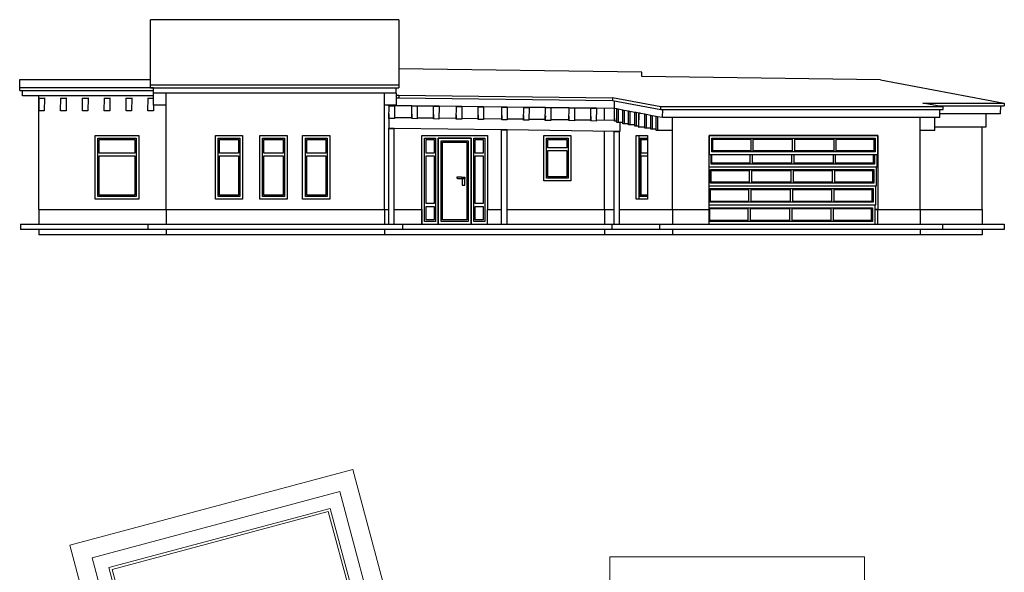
# Model space of a CAD drawing. Header units: millimetres. Extents: x 0 to 1189, y 0 to 841.
# Tile 9 of 13: x 433 to 777, y 439 to 632. Entities that reach past the tile are written whole.
import ezdxf

# ---------------------------------------------------------------- set-up
doc = ezdxf.new("R2010")
doc.units = ezdxf.units.MM
doc.layers.add('Dessus', color=7, linetype='Continuous')

msp = doc.modelspace()

# ---------------------------------------------------------------- linework, layer by layer
at = {"color": 250, "linetype": 'Continuous', "lineweight": 30, "true_color": 0x36383d}
for p, q in [((565.23, 632.48), (478.55, 632.48)), ((478.55, 609.63), (478.55, 632.48)), ((565.23, 632.48), (565.23, 609.63)), ((649.98, 614.19), (565.23, 615.26)), ((649.98, 612.6), (649.98, 614.19)), ((733.37, 611.5), (649.98, 612.6)), ((432.83, 608.68), (432.83, 611.53)), ((432.83, 611.53), (478.55, 611.53)), ((479.5, 608.68), (432.83, 608.68)), ((432.83, 607.73), (432.83, 608.68)), ((565.23, 609.63), (478.55, 609.63)), ((478.55, 608.68), (478.55, 609.63)), ((478.55, 608.68), (565.23, 608.68)), ((479.5, 606.77), (479.5, 608.68)), ((564.27, 606.77), (564.27, 608.68)), ((565.23, 609.63), (565.23, 608.68)), ((733.37, 611.5), (776.49, 603.35)), ((432.83, 607.73), (479.5, 607.73)), ((433.78, 605.85), (433.78, 607.73)), ((479.5, 605.85), (433.78, 605.85)), ((564.27, 606.77), (479.5, 606.77)), ((564.27, 606.15), (565.19, 606.14)), ((564.27, 605.2), (565.18, 605.19)), ((565.19, 606.14), (565.18, 605.19)), ((565.18, 605.19), (639.73, 604.25)), ((565.19, 606.14), (639.74, 605.2)), ((639.74, 605.2), (639.73, 604.25)), ((656.61, 602.01), (639.74, 605.2)), ((561.62, 602.43), (561.62, 602.66)), ((561.62, 602.43), (561.62, 602.66)), ((561.79, 602.43), (561.62, 602.43)), ((563.69, 602.4), (561.79, 602.43)), ((569.73, 602.33), (563.69, 602.4)), ((571.63, 602.3), (569.73, 602.33)), ((577.34, 602.23), (571.63, 602.3)), ((579.25, 602.21), (577.34, 602.23)), ((585.28, 602.13), (579.25, 602.21)), ((587.19, 602.11), (585.28, 602.13)), ((592.9, 602.03), (587.19, 602.11)), ((594.8, 602.01), (592.9, 602.03)), ((601.15, 601.93), (594.8, 602.01)), ((603.06, 601.91), (601.15, 601.93)), ((608.77, 601.83), (603.06, 601.91)), ((610.68, 601.81), (608.77, 601.83)), ((616.39, 601.74), (610.68, 601.81)), ((618.3, 601.71), (616.39, 601.74)), ((624.65, 601.63), (618.3, 601.71)), ((626.55, 601.61), (624.65, 601.63)), ((632.26, 601.54), (626.55, 601.61)), ((639.73, 604.25), (656.61, 601.06)), ((640.43, 601.43), (640.46, 604.11)), ((656.61, 601.06), (656.61, 602.01)), ((755.19, 602.01), (656.61, 602.01)), ((748.11, 603.35), (776.49, 603.35)), ((755.19, 602.01), (748.11, 603.35)), ((753.12, 602.4), (776.47, 602.4)), ((755.19, 601.06), (755.19, 602.01)), ((775.27, 599.59), (775.31, 602.4)), ((776.49, 603.35), (776.47, 602.4)), ((634.17, 601.51), (632.26, 601.54)), ((640.43, 601.43), (634.17, 601.51)), ((641.24, 601.28), (640.43, 601.43)), ((641.73, 601.19), (641.24, 601.28)), ((643.37, 600.88), (641.73, 601.19)), ((643.86, 600.78), (643.37, 600.88)), ((645.34, 600.5), (643.86, 600.78)), ((645.83, 600.41), (645.34, 600.5)), ((647.55, 600.09), (645.83, 600.41)), ((648.05, 599.99), (647.55, 600.09)), ((649.11, 599.79), (648.05, 599.99)), ((651.08, 599.42), (649.6, 599.7)), ((651.58, 599.32), (651.08, 599.42)), ((653.18, 599.02), (651.58, 599.32)), ((653.67, 598.93), (653.18, 599.02)), ((655.02, 598.67), (653.67, 598.93)), ((655.52, 598.58), (655.02, 598.67)), ((657.28, 598.25), (655.52, 598.58)), ((656.61, 601.06), (755.19, 601.06)), ((657.28, 598.25), (657.31, 601.06)), ((754.03, 598.25), (657.28, 598.25)), ((754.03, 598.25), (754.06, 601.06)), ((775.27, 599.59), (754.04, 599.59))]:
    msp.add_line(p, q, dxfattribs=at)
at = {"color": 252, "linetype": 'Continuous', "lineweight": 30, "true_color": 0x8d8d8d}
for p, q in [((439.48, 600.64), (439.54, 605.09)), ((439.54, 605.18), (439.54, 605.09)), ((439.54, 605.09), (441.45, 605.07)), ((441.45, 605.07), (441.39, 600.62)), ((441.45, 605.16), (441.45, 605.07)), ((447.1, 600.64), (447.16, 605.09)), ((447.16, 605.18), (447.16, 605.09)), ((447.16, 605.09), (449.07, 605.07)), ((449.07, 605.07), (449.01, 600.62)), ((449.07, 605.16), (449.07, 605.07)), ((454.72, 600.64), (454.78, 605.09)), ((454.78, 605.18), (454.78, 605.09)), ((454.78, 605.09), (456.69, 605.07)), ((456.69, 605.07), (456.63, 600.62)), ((456.69, 605.16), (456.69, 605.07)), ((462.34, 600.64), (462.4, 605.09)), ((462.4, 605.18), (462.4, 605.09)), ((462.4, 605.09), (464.31, 605.07)), ((464.31, 605.07), (464.25, 600.62)), ((464.31, 605.16), (464.31, 605.07)), ((469.96, 600.64), (470.02, 605.09)), ((470.02, 605.18), (470.02, 605.09)), ((470.02, 605.09), (471.93, 605.07)), ((471.93, 605.07), (471.87, 600.62)), ((471.93, 605.16), (471.93, 605.07)), ((477.58, 600.64), (477.64, 605.09)), ((477.64, 605.18), (477.64, 605.09)), ((477.64, 605.09), (479.5, 605.07)), ((479.5, 602.66), (479.5, 606.77)), ((564.27, 606.77), (564.27, 602.66)), ((439.49, 604.22), (439.48, 600.64)), ((439.5, 604.92), (439.49, 604.22)), ((479.51, 602.66), (479.49, 600.62)), ((483.95, 602.66), (479.5, 602.66)), ((564.27, 602.66), (560.15, 602.66)), ((561.73, 597.99), (561.79, 602.43)), ((561.79, 602.43), (563.69, 602.4)), ((563.69, 602.4), (563.64, 597.96)), ((569.67, 597.89), (569.73, 602.33)), ((569.73, 602.33), (571.63, 602.3)), ((571.63, 602.3), (571.57, 597.86)), ((577.29, 597.79), (577.34, 602.23)), ((577.34, 602.23), (579.25, 602.21)), ((579.25, 602.21), (579.19, 597.77)), ((585.22, 597.69), (585.28, 602.13)), ((585.28, 602.13), (587.19, 602.11)), ((587.19, 602.11), (587.13, 597.67)), ((592.84, 597.59), (592.9, 602.03)), ((592.9, 602.03), (594.8, 602.01)), ((594.8, 602.01), (594.75, 597.57)), ((601.1, 597.49), (601.15, 601.93)), ((601.15, 601.93), (603.06, 601.91)), ((603.06, 601.91), (603, 597.47)), ((608.72, 597.39), (608.77, 601.83)), ((608.77, 601.83), (610.68, 601.81)), ((610.68, 601.81), (610.62, 597.37)), ((616.33, 597.3), (616.39, 601.74)), ((616.39, 601.74), (618.3, 601.71)), ((618.3, 601.71), (618.24, 597.27)), ((624.59, 597.19), (624.65, 601.63)), ((624.65, 601.63), (626.55, 601.61)), ((626.55, 601.61), (626.5, 597.17)), ((441.39, 600.62), (439.48, 600.64)), ((447.1, 600.73), (447.1, 600.64)), ((449.01, 600.62), (447.1, 600.64)), ((454.72, 600.73), (454.72, 600.64)), ((456.63, 600.62), (454.72, 600.64)), ((462.34, 600.73), (462.34, 600.64)), ((464.25, 600.62), (462.34, 600.64)), ((469.96, 600.73), (469.96, 600.64)), ((471.87, 600.62), (469.96, 600.64)), ((477.58, 600.73), (477.58, 600.64)), ((479.49, 600.62), (477.58, 600.64)), ((561.73, 598.35), (561.68, 594.54)), ((561.73, 598.26), (561.68, 594.45)), ((561.73, 599.54), (561.73, 598.35)), ((561.73, 598.26), (561.73, 597.99)), ((563.64, 598.32), (569.67, 598.25)), ((569.67, 598.16), (563.64, 598.23)), ((569.67, 599.44), (569.67, 598.25)), ((569.67, 598.25), (569.67, 598.16)), ((569.67, 598.16), (569.67, 597.89)), ((571.58, 598.22), (577.29, 598.15)), ((577.29, 598.06), (571.58, 598.13)), ((577.29, 599.34), (577.29, 598.15)), ((577.29, 598.15), (577.29, 598.06)), ((579.2, 598.13), (585.22, 598.05)), ((585.23, 599.24), (585.22, 598.05)), ((592.84, 599.14), (592.84, 597.95)), ((601.1, 599.04), (601.1, 597.85)), ((608.72, 598.94), (608.72, 597.75)), ((616.34, 598.85), (616.33, 597.66)), ((624.59, 598.74), (624.59, 597.55)), ((632.21, 597.1), (632.26, 601.54)), ((632.21, 598.65), (632.21, 597.46)), ((632.26, 601.54), (634.17, 601.51)), ((634.17, 601.51), (634.11, 597.07)), ((640.46, 596.99), (640.52, 601.42)), ((641.24, 596.51), (641.24, 601.28)), ((641.24, 601.28), (641.73, 601.28)), ((641.73, 601.28), (641.73, 601.19)), ((641.73, 601.19), (641.73, 596.51)), ((643.37, 596.09), (643.37, 600.88)), ((643.37, 600.88), (643.86, 600.88)), ((643.86, 600.88), (643.86, 600.78)), ((643.86, 600.78), (643.86, 596.09)), ((645.34, 595.71), (645.34, 600.5)), ((645.34, 600.5), (645.83, 600.5)), ((645.83, 600.5), (645.83, 600.41)), ((645.83, 600.41), (645.83, 595.71)), ((647.55, 595.27), (647.55, 600.09)), ((647.55, 600.09), (648.05, 600.09)), ((648.05, 600.09), (648.05, 599.99)), ((648.05, 599.99), (648.05, 595.27)), ((648.97, 599.79), (648.91, 594.97)), ((648.92, 594.97), (648.98, 599.79)), ((648.98, 599.79), (648.97, 599.79)), ((649.6, 599.79), (648.98, 599.79)), ((651.08, 594.58), (651.08, 599.42)), ((651.08, 599.42), (651.58, 599.42)), ((651.58, 599.42), (651.58, 599.32)), ((651.58, 599.32), (651.58, 594.58)), ((653.18, 599.02), (653.67, 599.02)), ((653.18, 594.17), (653.18, 599.02)), ((653.67, 599.02), (653.67, 598.93)), ((653.67, 598.93), (653.67, 594.17)), ((655.02, 593.79), (655.02, 598.67)), ((655.02, 598.67), (655.52, 598.67)), ((655.52, 598.67), (655.52, 598.58)), ((655.52, 598.58), (655.52, 593.79)), ((752.26, 593.79), (752.26, 598.25)), ((770.13, 599.59), (770.13, 594.97)), ((563.64, 597.96), (561.73, 597.99)), ((571.57, 597.86), (569.67, 597.89)), ((577.29, 598.06), (577.29, 597.79)), ((579.19, 597.77), (577.29, 597.79)), ((585.22, 597.96), (579.2, 598.04)), ((585.22, 598.05), (585.22, 597.96)), ((585.22, 597.96), (585.22, 597.69)), ((587.13, 597.67), (585.22, 597.69)), ((587.13, 598.03), (592.84, 597.95)), ((592.84, 597.86), (587.13, 597.94)), ((592.84, 597.95), (592.84, 597.86)), ((592.84, 597.86), (592.84, 597.59)), ((594.75, 597.57), (592.84, 597.59)), ((594.75, 597.93), (601.1, 597.85)), ((601.1, 597.76), (594.75, 597.84)), ((601.1, 597.85), (601.1, 597.76)), ((601.1, 597.76), (601.1, 597.49)), ((603, 597.47), (601.1, 597.49)), ((608.72, 597.66), (603, 597.74)), ((603.01, 597.83), (608.72, 597.75)), ((608.72, 597.75), (608.72, 597.66)), ((608.72, 597.66), (608.72, 597.39)), ((610.62, 597.37), (608.72, 597.39)), ((610.62, 597.73), (616.33, 597.66)), ((616.33, 597.57), (610.62, 597.64)), ((616.33, 597.66), (616.33, 597.57)), ((616.33, 597.57), (616.33, 597.3)), ((618.24, 597.27), (616.33, 597.3)), ((618.24, 597.63), (624.59, 597.55)), ((624.59, 597.46), (618.24, 597.54)), ((624.59, 597.55), (624.59, 597.46)), ((624.59, 597.46), (624.59, 597.19)), ((626.5, 597.17), (624.59, 597.19)), ((626.5, 597.53), (632.21, 597.46)), ((632.21, 597.37), (626.5, 597.44)), ((632.21, 597.46), (632.21, 597.37)), ((632.21, 597.37), (632.21, 597.1)), ((634.11, 597.07), (632.21, 597.1)), ((640.46, 597.26), (634.11, 597.34)), ((634.12, 597.43), (640.46, 597.35)), ((640.46, 597.93), (640.46, 597.35)), ((640.46, 597.35), (640.46, 597.26)), ((640.46, 597.26), (640.46, 596.99)), ((641.24, 596.98), (640.46, 596.99)), ((641.73, 596.51), (641.24, 596.51)), ((643.37, 596.51), (641.73, 596.51)), ((642.36, 596.51), (642.32, 593.43)), ((643.86, 596.09), (643.37, 596.09)), ((645.34, 596.09), (643.86, 596.09)), ((645.83, 595.71), (645.34, 595.71)), ((647.55, 595.71), (645.83, 595.71)), ((648.05, 595.27), (647.55, 595.27)), ((648.92, 595.27), (648.05, 595.27)), ((648.91, 594.97), (648.92, 594.97)), ((651.08, 594.97), (648.92, 594.97)), ((770.13, 594.97), (752.26, 594.97)), ((561.68, 594.53), (561.68, 594.54)), ((561.68, 594.45), (561.68, 594.53)), ((561.68, 594.53), (561.68, 594.44)), ((561.68, 594.53), (561.68, 594.53)), ((563.59, 594.43), (561.68, 594.45)), ((561.68, 594.44), (563.59, 594.42)), ((561.68, 561.05), (561.68, 594.44)), ((601.05, 593.95), (563.59, 594.43)), ((563.59, 594.42), (563.59, 594.43)), ((563.59, 561.05), (563.59, 594.42)), ((602.96, 593.93), (601.05, 593.95)), ((601.05, 593.95), (602.96, 593.92)), ((601.05, 593.95), (601.05, 593.95)), ((601.05, 561.05), (601.05, 593.95)), ((640.38, 593.46), (602.96, 593.93)), ((602.96, 593.92), (602.96, 593.93)), ((602.96, 561.05), (602.96, 593.92)), ((642.28, 593.43), (640.38, 593.46)), ((640.38, 593.46), (640.38, 593.45)), ((640.38, 593.45), (642.28, 593.42)), ((640.38, 561.05), (640.38, 593.45)), ((642.32, 593.43), (642.28, 593.43)), ((642.28, 593.42), (642.28, 593.43)), ((642.28, 561.05), (642.28, 593.42)), ((651.58, 594.58), (651.08, 594.58)), ((653.18, 594.58), (651.58, 594.58)), ((653.67, 594.17), (653.18, 594.17)), ((655.02, 594.17), (653.67, 594.17)), ((655.52, 593.79), (655.02, 593.79)), ((660.56, 593.79), (655.52, 593.79)), ((752.26, 593.79), (747.19, 593.79))]:
    msp.add_line(p, q, dxfattribs=at)
at = {"color": 9, "linetype": 'Continuous', "lineweight": 30, "true_color": 0xcdc7c7}
for p, q in [((439.5, 601.63), (439.5, 605.85)), ((483.95, 566.13), (483.95, 606.77)), ((560.15, 566.13), (560.15, 606.77)), ((439.5, 566.13), (439.5, 600.64)), ((637, 597.4), (637, 601.48)), ((660.71, 566.13), (660.71, 598.25)), ((747.19, 566.13), (747.19, 598.25)), ((768.79, 566.13), (768.79, 594.97)), ((459.18, 592.01), (474.42, 592.01)), ((459.18, 569.78), (459.18, 592.01)), ((474.42, 592.01), (474.42, 569.78)), ((501.13, 592.01), (510.65, 592.01)), ((501.13, 569.78), (501.13, 592.01)), ((510.65, 592.01), (510.65, 569.78)), ((516.68, 592.01), (526.21, 592.01)), ((516.68, 569.78), (516.68, 592.01)), ((526.21, 592.01), (526.21, 569.78)), ((531.61, 592.01), (541.13, 592.01)), ((531.61, 569.78), (531.61, 592.01)), ((541.13, 592.01), (541.13, 569.78)), ((573.25, 592.01), (596.11, 592.01)), ((573.25, 566.13), (573.25, 592.01)), ((596.11, 592.01), (596.11, 566.13)), ((615.76, 592.01), (625.28, 592.01)), ((615.76, 576.13), (615.76, 592.01)), ((625.28, 592.01), (625.28, 576.13)), ((637, 566.13), (637, 593.5)), ((648.09, 569.78), (648.09, 592.01)), ((648.09, 592.01), (652.03, 592.01)), ((652.03, 592.01), (652.03, 569.78)), ((673.57, 592.01), (732.45, 592.01)), ((673.57, 585.34), (673.57, 592.01)), ((732.45, 592.01), (732.45, 585.34)), ((673.57, 566.13), (673.57, 585.34)), ((732.45, 585.34), (732.45, 566.13)), ((625.28, 576.13), (615.76, 576.13)), ((474.42, 569.78), (459.18, 569.78)), ((510.65, 569.78), (501.13, 569.78)), ((526.21, 569.78), (516.68, 569.78)), ((541.13, 569.78), (531.61, 569.78)), ((652.03, 569.78), (648.09, 569.78)), ((439.5, 566.13), (483.95, 566.13)), ((483.95, 566.13), (560.15, 566.13)), ((560.15, 566.13), (561.68, 566.13)), ((563.59, 566.13), (573.24, 566.13)), ((573.24, 566.13), (573.25, 566.13)), ((596.11, 566.13), (601.05, 566.13)), ((602.96, 566.13), (637, 566.13)), ((637, 566.13), (640.38, 566.13)), ((642.28, 566.13), (660.71, 566.13)), ((660.71, 566.13), (673.57, 566.13)), ((732.45, 566.13), (731.47, 566.13)), ((732.45, 566.13), (747.19, 566.13)), ((747.19, 566.13), (768.79, 566.13))]:
    msp.add_line(p, q, dxfattribs=at)
at = {"color": 7, "linetype": 'Continuous', "lineweight": 30}
for p, q in [((649.01, 592.01), (649.01, 569.78)), ((673.57, 592.01), (673.57, 585.34)), ((732.45, 592.01), (673.57, 592.01)), ((732.45, 585.34), (732.45, 592.01)), ((460.13, 591.05), (473.46, 591.05)), ((460.13, 570.73), (460.13, 591.05)), ((460.61, 590.58), (472.99, 590.58)), ((460.61, 585.81), (460.61, 590.58)), ((472.99, 590.58), (472.99, 585.81)), ((473.46, 591.05), (473.46, 570.73)), ((502.08, 591.05), (509.7, 591.05)), ((502.08, 570.73), (502.08, 591.05)), ((502.55, 590.58), (509.22, 590.58)), ((502.55, 585.81), (502.55, 590.58)), ((509.22, 590.58), (509.22, 585.81)), ((509.7, 591.05), (509.7, 570.73)), ((517.64, 591.05), (525.26, 591.05)), ((517.64, 570.73), (517.64, 591.05)), ((518.11, 590.58), (524.78, 590.58)), ((518.11, 585.81), (518.11, 590.58)), ((524.78, 590.58), (524.78, 585.81)), ((525.26, 591.05), (525.26, 570.73)), ((532.56, 570.73), (532.56, 591.05)), ((532.56, 591.05), (540.18, 591.05)), ((533.03, 590.58), (539.7, 590.58)), ((533.03, 585.81), (533.03, 590.58)), ((539.7, 590.58), (539.7, 585.81)), ((540.18, 591.05), (540.18, 570.73)), ((574.2, 562), (574.2, 591.05)), ((574.2, 591.05), (578.01, 591.05)), ((574.68, 590.58), (577.53, 590.58)), ((574.68, 585.81), (574.68, 590.58)), ((577.53, 590.58), (577.53, 585.81)), ((578.01, 591.05), (578.01, 562)), ((590.39, 591.05), (578.96, 591.05)), ((578.96, 591.05), (578.96, 561.05)), ((578.96, 591.05), (590.39, 591.05)), ((578.96, 561.05), (578.96, 591.05)), ((579.92, 562), (579.92, 590.1)), ((579.92, 590.1), (589.44, 590.1)), ((580.39, 562.48), (580.39, 589.62)), ((580.39, 589.62), (588.96, 589.62)), ((588.96, 589.62), (588.96, 562.48)), ((589.44, 590.1), (589.44, 562)), ((590.39, 561.05), (590.39, 591.05)), ((590.39, 591.05), (590.39, 561.05)), ((591.35, 591.05), (595.16, 591.05)), ((591.35, 562), (591.35, 591.05)), ((591.82, 585.81), (591.82, 590.58)), ((591.82, 590.58), (594.68, 590.58)), ((594.68, 590.58), (594.68, 585.81)), ((595.16, 591.05), (595.16, 562)), ((616.71, 577.08), (616.71, 591.05)), ((616.71, 591.05), (624.33, 591.05)), ((617.19, 590.58), (623.85, 590.58)), ((617.19, 587.72), (617.19, 590.58)), ((623.85, 590.58), (623.85, 587.72)), ((624.33, 591.05), (624.33, 577.08)), ((649.25, 591.05), (652.03, 591.05)), ((649.25, 570.73), (649.25, 591.05)), ((649.71, 570.73), (649.71, 591.05)), ((649.84, 590.58), (652.03, 590.58)), ((649.84, 585.81), (649.84, 590.58)), ((674.49, 586.29), (674.49, 591.05)), ((674.49, 591.05), (731.53, 591.05)), ((674.76, 586.61), (674.76, 590.74)), ((674.76, 590.74), (688.02, 590.74)), ((688.02, 590.74), (688.02, 586.61)), ((688.94, 586.61), (688.94, 590.74)), ((688.94, 590.74), (702.51, 590.74)), ((702.51, 590.74), (702.51, 586.61)), ((703.43, 586.61), (703.43, 590.74)), ((703.43, 590.74), (717, 590.74)), ((717, 590.74), (717, 586.61)), ((717.92, 590.74), (731.19, 590.74)), ((717.92, 586.61), (717.92, 590.74)), ((731.19, 590.74), (731.19, 586.61)), ((731.49, 591.05), (731.49, 586.29)), ((731.53, 591.05), (731.53, 586.29)), ((472.99, 585.81), (460.61, 585.81)), ((460.61, 584.86), (472.99, 584.86)), ((460.61, 571.21), (460.61, 584.86)), ((472.99, 584.86), (472.99, 571.21)), ((509.22, 585.81), (502.55, 585.81)), ((502.55, 571.21), (502.55, 584.86)), ((502.55, 584.86), (509.22, 584.86)), ((509.22, 584.86), (509.22, 571.21)), ((524.78, 585.81), (518.11, 585.81)), ((518.11, 584.86), (524.78, 584.86)), ((518.11, 571.21), (518.11, 584.86)), ((524.78, 584.86), (524.78, 571.21)), ((539.7, 585.81), (533.03, 585.81)), ((533.03, 571.21), (533.03, 584.86)), ((533.03, 584.86), (539.7, 584.86)), ((539.7, 584.86), (539.7, 571.21)), ((577.53, 585.81), (574.68, 585.81)), ((574.68, 584.86), (577.53, 584.86)), ((574.68, 568.19), (574.68, 584.86)), ((577.53, 584.86), (577.53, 568.19)), ((594.68, 585.81), (591.82, 585.81)), ((591.82, 584.86), (594.68, 584.86)), ((591.82, 568.19), (591.82, 584.86)), ((594.68, 584.86), (594.68, 568.19)), ((623.85, 587.72), (617.19, 587.72)), ((617.19, 586.77), (623.85, 586.77)), ((617.19, 577.56), (617.19, 586.77)), ((623.85, 586.77), (623.85, 577.56)), ((652.03, 585.81), (649.84, 585.81)), ((649.84, 584.86), (652.03, 584.86)), ((649.84, 571.21), (649.84, 584.86)), ((673.57, 585.34), (732.45, 585.34)), ((674.24, 582.01), (674.24, 585.34)), ((731.53, 586.29), (674.49, 586.29)), ((674.51, 582.32), (674.51, 585.34)), ((688.02, 586.61), (674.76, 586.61)), ((687.77, 585.34), (687.77, 582.32)), ((688.69, 582.32), (688.69, 585.34)), ((702.51, 586.61), (688.94, 586.61)), ((702.27, 585.34), (702.27, 582.32)), ((703.19, 582.32), (703.19, 585.34)), ((717, 586.61), (703.43, 586.61)), ((716.76, 585.34), (716.76, 582.32)), ((717.68, 582.32), (717.68, 585.34)), ((731.19, 586.61), (717.92, 586.61)), ((730.94, 585.34), (730.94, 582.32)), ((731.25, 585.34), (731.25, 582.01)), ((731.29, 585.34), (731.29, 582.01)), ((732.21, 581.05), (732.21, 585.34)), ((673.57, 581.05), (732.21, 581.05)), ((731.29, 582.01), (674.24, 582.01)), ((687.77, 582.32), (674.51, 582.32)), ((702.27, 582.32), (688.69, 582.32)), ((716.76, 582.32), (703.19, 582.32)), ((730.94, 582.32), (717.68, 582.32)), ((731.96, 574.39), (731.96, 581.05)), ((585.62, 577), (585.62, 577.48)), ((587.05, 577.48), (585.62, 577.48)), ((587.05, 577.48), (588.24, 577.48)), ((588.24, 577.48), (588.24, 577)), ((623.85, 577.56), (617.19, 577.56)), ((674, 575.34), (674, 580.1)), ((674, 580.1), (731.04, 580.1)), ((674.26, 575.66), (674.26, 579.78)), ((674.26, 579.78), (687.53, 579.78)), ((687.53, 579.78), (687.53, 575.66)), ((688.45, 575.66), (688.45, 579.78)), ((688.45, 579.78), (702.02, 579.78)), ((702.02, 579.78), (702.02, 575.66)), ((702.94, 575.66), (702.94, 579.78)), ((702.94, 579.78), (716.51, 579.78)), ((716.51, 579.78), (716.51, 575.66)), ((717.43, 579.78), (730.69, 579.78)), ((717.43, 575.66), (717.43, 579.78)), ((730.69, 579.78), (730.69, 575.66)), ((731, 580.1), (731, 575.34)), ((731.04, 580.1), (731.04, 575.34)), ((585.62, 577), (585.86, 577)), ((585.86, 577), (587.05, 577)), ((587.05, 577), (588.24, 577)), ((587.29, 577), (587.29, 574.62)), ((587.29, 574.62), (588.24, 574.62)), ((588.24, 574.62), (588.24, 577)), ((624.33, 577.08), (616.71, 577.08)), ((673.57, 574.39), (731.96, 574.39)), ((731.04, 575.34), (674, 575.34)), ((687.53, 575.66), (674.26, 575.66)), ((702.02, 575.66), (688.45, 575.66)), ((716.51, 575.66), (702.94, 575.66)), ((730.69, 575.66), (717.43, 575.66)), ((731.71, 567.72), (731.71, 574.39)), ((473.46, 570.73), (460.13, 570.73)), ((472.99, 571.21), (460.61, 571.21)), ((509.7, 570.73), (502.08, 570.73)), ((509.22, 571.21), (502.55, 571.21)), ((525.26, 570.73), (517.64, 570.73)), ((524.78, 571.21), (518.11, 571.21)), ((540.18, 570.73), (532.56, 570.73)), ((539.7, 571.21), (533.03, 571.21)), ((652.03, 570.73), (649.25, 570.73)), ((652.03, 571.21), (649.84, 571.21)), ((673.75, 568.67), (673.75, 573.43)), ((673.75, 573.43), (730.79, 573.43)), ((674.02, 568.99), (674.02, 573.12)), ((674.02, 573.12), (687.28, 573.12)), ((687.28, 573.12), (687.28, 568.99)), ((688.2, 568.99), (688.2, 573.12)), ((688.2, 573.12), (701.77, 573.12)), ((701.77, 573.12), (701.77, 568.99)), ((702.69, 568.99), (702.69, 573.12)), ((702.69, 573.12), (716.26, 573.12)), ((716.26, 573.12), (716.26, 568.99)), ((717.18, 573.12), (730.45, 573.12)), ((717.18, 568.99), (717.18, 573.12)), ((730.45, 573.12), (730.45, 568.99)), ((730.75, 573.43), (730.75, 568.67)), ((730.79, 573.43), (730.79, 568.67)), ((577.53, 568.19), (574.68, 568.19)), ((574.68, 567.24), (577.53, 567.24)), ((574.68, 562.48), (574.68, 567.24)), ((577.53, 567.24), (577.53, 562.48)), ((594.68, 568.19), (591.82, 568.19)), ((591.82, 562.48), (591.82, 567.24)), ((591.82, 567.24), (594.68, 567.24)), ((594.68, 567.24), (594.68, 562.48)), ((673.57, 567.72), (731.71, 567.72)), ((730.79, 568.67), (673.75, 568.67)), ((687.28, 568.99), (674.02, 568.99)), ((701.77, 568.99), (688.2, 568.99)), ((716.26, 568.99), (702.69, 568.99)), ((730.45, 568.99), (717.18, 568.99)), ((731.47, 566.13), (731.47, 567.72)), ((573.25, 566.13), (573.25, 561.05)), ((673.57, 566.77), (730.55, 566.77)), ((673.77, 566.45), (687.03, 566.45)), ((673.77, 562.32), (673.77, 566.45)), ((687.03, 566.45), (687.03, 562.32)), ((687.95, 562.32), (687.95, 566.45)), ((687.95, 566.45), (701.53, 566.45)), ((701.53, 566.45), (701.53, 562.32)), ((702.45, 562.32), (702.45, 566.45)), ((702.45, 566.45), (716.02, 566.45)), ((716.02, 566.45), (716.02, 562.32)), ((716.94, 562.32), (716.94, 566.45)), ((716.94, 566.45), (730.2, 566.45)), ((730.2, 566.45), (730.2, 562.32)), ((730.51, 566.77), (730.51, 562)), ((730.55, 566.77), (730.55, 562)), ((731.47, 561.05), (731.47, 566.13)), ((578.01, 562), (574.2, 562)), ((577.53, 562.48), (574.68, 562.48)), ((589.44, 562), (579.92, 562)), ((588.96, 562.48), (580.39, 562.48)), ((595.16, 562), (591.35, 562)), ((594.68, 562.48), (591.82, 562.48)), ((730.55, 562), (673.57, 562)), ((687.03, 562.32), (673.77, 562.32)), ((701.53, 562.32), (687.95, 562.32)), ((716.02, 562.32), (702.45, 562.32)), ((730.2, 562.32), (716.94, 562.32))]:
    msp.add_line(p, q, dxfattribs=at)
at = {"color": 151, "linetype": 'Continuous', "lineweight": 30, "true_color": 0x8db6eb}
for p, q in [((731.15, 586.61), (731.15, 590.74)), ((730.9, 582.32), (730.9, 585.34)), ((730.65, 575.66), (730.65, 579.78)), ((730.41, 568.99), (730.41, 573.12)), ((730.16, 562.32), (730.16, 566.45))]:
    msp.add_line(p, q, dxfattribs=at)
at = {"color": 254, "linetype": 'Continuous', "lineweight": 30, "true_color": 0xe6e9ec}
for p, q in [((439.5, 566.13), (439.5, 561.05)), ((439.5, 566.13), (483.95, 566.13)), ((483.95, 566.13), (483.95, 561.05)), ((483.95, 566.13), (560.15, 566.13)), ((560.15, 566.13), (560.15, 561.05)), ((560.15, 566.13), (561.68, 566.13)), ((563.59, 566.13), (573.24, 566.13)), ((573.24, 561.05), (573.24, 566.13)), ((596.1, 561.05), (596.1, 566.13)), ((596.1, 566.13), (596.11, 566.13)), ((596.11, 566.13), (601.05, 566.13)), ((602.96, 566.13), (637, 566.13)), ((637, 566.13), (637, 561.05)), ((637, 566.13), (640.38, 566.13)), ((642.28, 566.13), (660.71, 566.13)), ((660.71, 566.13), (660.71, 561.05)), ((660.71, 566.13), (673.57, 566.13)), ((673.57, 561.05), (673.57, 566.13)), ((731.47, 566.13), (732.45, 566.13)), ((732.45, 561.05), (732.45, 566.13)), ((732.45, 566.13), (747.19, 566.13)), ((747.19, 566.13), (747.19, 561.05)), ((747.19, 566.13), (768.79, 566.13)), ((768.79, 566.13), (768.79, 561.05)), ((433.15, 561.05), (433.15, 559.15)), ((433.15, 561.05), (477.6, 561.05)), ((477.6, 561.05), (477.6, 559.15)), ((477.6, 561.05), (566.5, 561.05)), ((566.5, 561.05), (566.5, 559.15)), ((566.5, 561.05), (639.57, 561.05)), ((639.57, 561.05), (639.57, 559.15)), ((639.57, 561.05), (656.22, 561.05)), ((656.22, 561.05), (656.22, 559.15)), ((656.22, 561.05), (754.97, 561.05)), ((754.97, 561.05), (754.97, 559.15)), ((754.97, 561.05), (776.56, 561.05)), ((776.56, 561.05), (776.56, 559.15)), ((477.6, 559.15), (433.15, 559.15)), ((439.5, 559.15), (439.5, 557.24)), ((483.95, 557.24), (439.5, 557.24)), ((566.5, 559.15), (477.6, 559.15)), ((483.95, 559.15), (483.95, 557.24)), ((560.15, 557.24), (483.95, 557.24)), ((560.15, 559.15), (560.15, 557.24)), ((637, 557.24), (560.15, 557.24)), ((639.57, 559.15), (566.5, 559.15)), ((637, 559.15), (637, 557.24)), ((660.71, 557.24), (637, 557.24)), ((656.22, 559.15), (639.57, 559.15)), ((754.97, 559.15), (656.22, 559.15)), ((660.71, 559.15), (660.71, 557.24)), ((747.19, 557.24), (660.71, 557.24)), ((747.19, 559.15), (747.19, 557.24)), ((768.79, 557.24), (747.19, 557.24)), ((776.56, 559.15), (754.97, 559.15)), ((768.79, 559.15), (768.79, 557.24))]:
    msp.add_line(p, q, dxfattribs=at)
at = {"color": 7, "linetype": 'Continuous', "lineweight": 30}
msp.add_arc((585.62, 577.24), 0.238, 90, 270, dxfattribs=at)
at = {"layer": 'Dessus', "color": 7, "linetype": 'Continuous', "lineweight": 9}
for p, q in [((549.09, 475.32), (450.34, 448.86)), ((565.74, 413.19), (549.09, 475.32)), ((544.6, 467.55), (458.12, 444.37)), ((568.31, 379.07), (544.6, 467.55)), ((463.95, 441.01), (541.23, 461.71)), ((463.95, 441.01), (541.23, 461.71)), ((541.23, 461.71), (564.65, 374.31)), ((541.23, 461.71), (564.65, 374.31)), ((540.56, 460.55), (465.12, 440.33)), ((563.92, 373.36), (540.56, 460.55)), ((450.34, 448.86), (457.74, 421.26)), ((458.12, 444.37), (465.51, 416.77)), ((638.81, 444.8), (638.81, 413.19)), ((727.71, 444.8), (638.81, 444.8)), ((727.71, 336.85), (727.71, 444.8)), ((471.35, 413.41), (463.95, 441.01)), ((471.35, 413.41), (463.95, 441.01)), ((465.12, 440.33), (472.51, 412.73))]:
    msp.add_line(p, q, dxfattribs=at)

doc.saveas('drawing.dxf')
